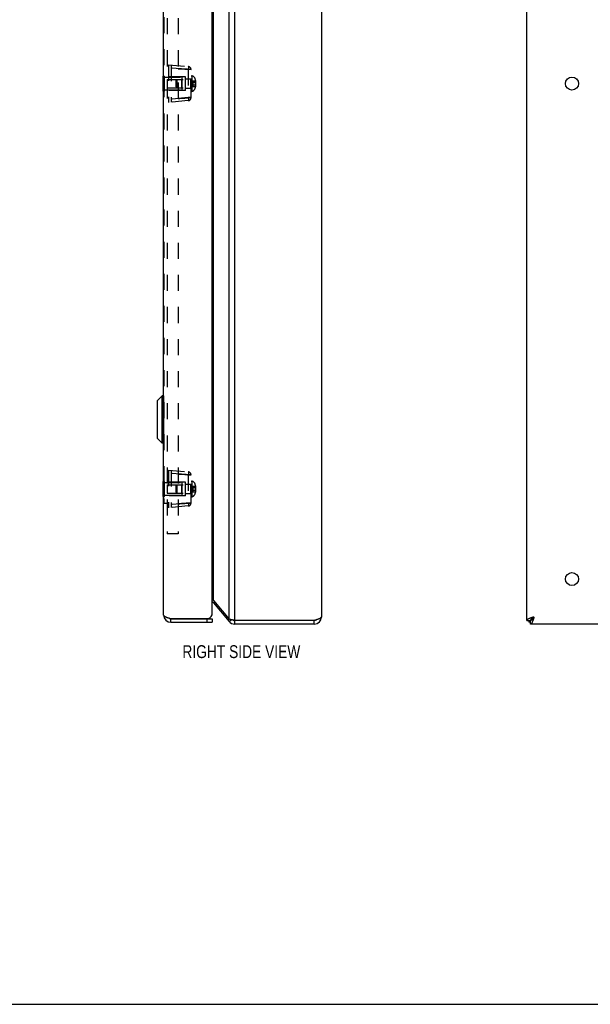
# Model space of a CAD drawing. Header units: inches. Extents: x 0 to 48.6, y 0 to 31.4.
# Tile 8 of 11: x 22.8 to 32.3, y 0 to 16.4. Entities that reach past the tile are written whole.
import ezdxf

# ---------------------------------------------------------------- set-up
doc = ezdxf.new("R2010")
doc.units = ezdxf.units.IN
doc.header["$LTSCALE"] = 2.671429
doc.header["$MEASUREMENT"] = 0
doc.linetypes.add('HIDDEN', pattern=[0.2, 0.1, -0.1])
doc.layers.get('0').update_dxf_attribs({"linetype": 'CONTINUOUS'})
for name, color, linetype in [('02___PRT_ALL_AXES', 7, 'CONTINUOUS'), ('06___PRT_ALL_SURFS', 7, 'CONTINUOUS'), ('DEFAULT_2', 8, 'HIDDEN'), ('DIMENSIONS', 7, 'CONTINUOUS')]:
    doc.layers.add(name, color=color, linetype=linetype)
doc.styles.get("Standard").update_dxf_attribs({"font": 'txt', "width": 0.8})

msp = doc.modelspace()

# ---------------------------------------------------------------- linework, layer by layer
at = {"color": 3, "linetype": 'Continuous'}
for p, q in [((26.3491, 6.3918), (26.3491, 24.2718)), ((31.2099, 6.3918), (31.2099, 24.2718)), ((25.1671, 6.4818), (25.1671, 24.1818)), ((25.9771, 6.5118), (25.9771, 24.1518)), ((26.2572, 6.4133), (26.2572, 24.2504)), ((27.7932, 24.2118), (27.7932, 6.4518)), ((25.9942, 6.7266), (25.9942, 23.937)), ((25.9942, 6.7266), (26.2572, 6.4133)), ((25.9942, 6.6881), (26.2572, 6.3747)), ((25.2714, 6.4268), (25.9167, 6.4268)), ((25.2871, 6.3618), (25.9771, 6.3618)), ((27.6732, 6.3918), (26.3491, 6.3918)), ((27.6732, 6.3318), (26.3491, 6.3318)), ((31.2699, 6.3618), (31.2399, 6.3618)), ((45.1499, 6.3318), (31.2699, 6.3318))]:
    msp.add_line(p, q, dxfattribs=at)
at = {"color": 7, "linetype": 'Continuous'}
for p, q in [((25.0601, 10.0427), (25.0601, 9.4309)), ((25.1453, 10.1309), (25.0622, 10.0478)), ((25.0622, 10.0478), (25.0622, 9.4259)), ((25.164, 10.1309), (25.1453, 10.1309)), ((25.1453, 9.3428), (25.1453, 10.1309)), ((25.164, 10.1309), (25.164, 9.3428)), ((25.1453, 9.3428), (25.0622, 9.4259)), ((25.164, 9.3428), (25.1453, 9.3428)), ((25.9942, 6.6881), (26.0132, 6.704)), ((25.2871, 6.4218), (25.9771, 6.4218)), ((25.2871, 6.3618), (25.2871, 6.4218)), ((25.8871, 6.4218), (25.8871, 6.3618)), ((25.9771, 6.4218), (25.9771, 6.3618)), ((26.2572, 6.3747), (26.2921, 6.404)), ((31.3299, 6.4518), (31.2914, 6.4133)), ((31.2914, 6.4133), (31.2914, 6.4251)), ((31.3033, 6.4133), (31.2914, 6.4133)), ((26.3491, 6.3318), (26.3491, 6.3918)), ((27.6732, 6.3318), (27.6732, 6.3918)), ((31.2099, 6.3918), (31.2699, 6.3918)), ((31.2399, 6.3918), (31.2399, 6.3618)), ((31.2699, 6.3318), (31.2699, 6.3918)), ((0, 0), (48.5714, 0))]:
    msp.add_line(p, q, dxfattribs=at)
at = {"color": 3, "linetype": 'Continuous'}
for points in [[(25.9771, 6.7449), (25.9775, 6.7445), (25.9813, 6.7409), (25.9848, 6.7373), (25.9882, 6.7338), (25.9913, 6.7302), (25.9942, 6.7266)], [(25.1671, 6.4818), (25.1673, 6.4797), (25.1678, 6.4776), (25.1688, 6.4755), (25.17, 6.4734), (25.1717, 6.4712), (25.1737, 6.4691), (25.176, 6.467), (25.1787, 6.4649), (25.1817, 6.4628), (25.185, 6.4607), (25.1887, 6.4586), (25.1926, 6.4564), (25.1969, 6.4543), (25.2014, 6.4522), (25.2062, 6.4501), (25.2112, 6.448), (25.2165, 6.4459), (25.222, 6.4437), (25.2276, 6.4416), (25.2335, 6.4395), (25.2395, 6.4374), (25.2457, 6.4353), (25.252, 6.4332)], [(25.252, 6.4332), (25.2584, 6.4311), (25.2649, 6.4289), (25.2714, 6.4268)], [(26.3491, 6.3918), (26.3361, 6.3945), (26.3296, 6.3958), (26.3231, 6.3972), (26.3168, 6.3985), (26.3105, 6.3999), (26.3044, 6.4012), (26.2984, 6.4025), (26.2925, 6.4039), (26.2869, 6.4052), (26.2814, 6.4066), (26.2761, 6.4079), (26.271, 6.4092), (26.2661, 6.4106), (26.2615, 6.4119), (26.2572, 6.4133)], [(27.7932, 6.4518), (27.7929, 6.4495), (27.7923, 6.4472), (27.7912, 6.4449), (27.7897, 6.4426), (27.7877, 6.4403), (27.7854, 6.438), (27.7826, 6.4357), (27.7794, 6.4334), (27.7758, 6.4311), (27.7719, 6.4287), (27.7676, 6.4264), (27.763, 6.4241), (27.758, 6.4218), (27.7527, 6.4195), (27.7472, 6.4172), (27.7413, 6.4149), (27.7352, 6.4126), (27.7289, 6.4103), (27.7224, 6.408), (27.7157, 6.4057), (27.7089, 6.4034), (27.7019, 6.4011), (27.6948, 6.3987), (27.6876, 6.3964), (27.6804, 6.3941), (27.6732, 6.3918)], [(31.3299, 6.4518), (31.3227, 6.4495), (31.3155, 6.4472), (31.3083, 6.4449), (31.3012, 6.4426), (31.2942, 6.4403), (31.2874, 6.438), (31.2807, 6.4357), (31.2742, 6.4334), (31.2679, 6.4311), (31.2618, 6.4287), (31.2559, 6.4264), (31.2504, 6.4241), (31.2451, 6.4218), (31.2401, 6.4195), (31.2355, 6.4172), (31.2312, 6.4149), (31.2272, 6.4126), (31.2237, 6.4103), (31.2205, 6.408), (31.2177, 6.4057), (31.2154, 6.4034), (31.2134, 6.4011), (31.2119, 6.3987), (31.2108, 6.3964), (31.2102, 6.3941), (31.2099, 6.3918)], [(31.3299, 6.4518), (31.3276, 6.4446), (31.3253, 6.4374), (31.323, 6.4302), (31.3207, 6.4231), (31.3184, 6.4161), (31.3161, 6.4093), (31.3138, 6.4026), (31.3115, 6.396), (31.3092, 6.3897), (31.3069, 6.3837), (31.3045, 6.3778), (31.3022, 6.3722), (31.2999, 6.367), (31.2976, 6.362), (31.2953, 6.3574), (31.293, 6.3531), (31.2907, 6.3491), (31.2884, 6.3456), (31.2861, 6.3424), (31.2838, 6.3396), (31.2815, 6.3373), (31.2792, 6.3353), (31.2769, 6.3338), (31.2745, 6.3327), (31.2722, 6.332), (31.2699, 6.3318)]]:
    msp.add_lwpolyline(points, dxfattribs=at)
at = {"color": 7, "linetype": 'Continuous'}
for points in [[(31.3299, 6.4518), (31.3269, 6.4471), (31.3239, 6.4425), (31.3209, 6.4378), (31.3179, 6.4333), (31.3149, 6.4288), (31.3119, 6.4246), (31.3089, 6.4205), (31.306, 6.4166), (31.3029, 6.4129), (31.2999, 6.4094), (31.2969, 6.4062), (31.2939, 6.4033), (31.2909, 6.4007), (31.2879, 6.3984), (31.2849, 6.3964), (31.2819, 6.3948), (31.2789, 6.3935), (31.2759, 6.3926), (31.2729, 6.392), (31.2699, 6.3918)], [(31.3299, 6.4518), (31.3252, 6.4488), (31.3206, 6.4458), (31.3159, 6.4428), (31.3114, 6.4398), (31.307, 6.4368), (31.3027, 6.4338), (31.2986, 6.4308), (31.2947, 6.4278), (31.291, 6.4248), (31.2875, 6.4218), (31.2843, 6.4188), (31.2814, 6.4158), (31.2788, 6.4128), (31.2765, 6.4098), (31.2745, 6.4068), (31.2729, 6.4038), (31.2716, 6.4008), (31.2707, 6.3978), (31.2701, 6.3948), (31.2699, 6.3918)], [(31.2699, 6.3918), (31.2717, 6.392), (31.2735, 6.3925), (31.2753, 6.3932), (31.2771, 6.3943), (31.2789, 6.3957), (31.2807, 6.3974), (31.2824, 6.3994), (31.2842, 6.4017), (31.286, 6.4042), (31.2878, 6.407), (31.2896, 6.41), (31.2914, 6.4133)], [(31.2699, 6.3918), (31.2701, 6.3936), (31.2706, 6.3954), (31.2714, 6.3972), (31.2725, 6.399), (31.2739, 6.4008), (31.2756, 6.4025), (31.2775, 6.4043), (31.2798, 6.4061), (31.2823, 6.4079), (31.2851, 6.4097), (31.2881, 6.4115), (31.2914, 6.4133)]]:
    msp.add_lwpolyline(points, dxfattribs=at)
for centre, radius, start, end in [((25.0672, 10.0427), 0.0071, 135.00001, 180.00002), ((25.164, 10.1278), 0.00305, 359.99998, 90), ((25.0672, 9.4309), 0.0071, 179.99998, 224.99999), ((25.164, 9.3458), 0.00305, 270, 0.00002), ((25.2871, 6.4818), 0.06, 234.26735, 270), ((26.3491, 6.4518), 0.06, 246.89557, 270), ((27.6732, 6.4518), 0.06, 270, 305.78573)]:
    msp.add_arc(centre, radius, start, end, dxfattribs=at)
at = {"color": 3, "linetype": 'Continuous'}
for centre, radius, start, end in [((25.9483, 6.6495), 0.06, 40, 61.2883), ((25.2871, 6.4818), 0.12, 180, 270), ((25.8871, 6.5118), 0.09, 289.18814, 360), ((27.6732, 6.4518), 0.12, 270, 360), ((26.3491, 6.4518), 0.12, 220, 270)]:
    msp.add_arc(centre, radius, start, end, dxfattribs=at)
at = {"layer": '02___PRT_ALL_AXES', "color": 3, "linetype": 'Continuous'}
for centre in [(31.9599, 15.3318), (31.9599, 7.0818)]:
    msp.add_circle(centre, 0.109, dxfattribs=at)
at = {"layer": '06___PRT_ALL_SURFS', "color": 7, "linetype": 'Continuous'}
for p, q in [((25.1621, 15.2068), (25.1621, 15.4568)), ((25.1621, 15.4568), (25.1671, 15.4568)), ((25.1621, 15.3318), (25.1671, 15.3318)), ((25.1621, 15.2068), (25.1671, 15.2068)), ((25.1621, 8.7068), (25.1671, 8.7068)), ((25.1621, 8.4568), (25.1621, 8.7068)), ((25.1621, 8.5818), (25.1671, 8.5818)), ((25.1621, 8.4568), (25.1671, 8.4568))]:
    msp.add_line(p, q, dxfattribs=at)
at = {"layer": '06___PRT_ALL_SURFS', "color": 8, "linetype": 'HIDDEN'}
for p, q in [((25.1671, 15.4568), (25.1831, 15.4568)), ((25.1831, 15.2068), (25.1831, 15.4568)), ((25.1671, 15.3318), (25.1831, 15.3318)), ((25.1671, 15.2068), (25.1831, 15.2068)), ((25.1671, 8.7068), (25.1831, 8.7068)), ((25.1831, 8.4568), (25.1831, 8.7068)), ((25.1671, 8.5818), (25.1831, 8.5818)), ((25.1671, 8.4568), (25.1831, 8.4568))]:
    msp.add_line(p, q, dxfattribs=at)
at = {"layer": 'DEFAULT_2', "color": 8, "linetype": 'HIDDEN'}
for p, q in [((25.2271, 22.8318), (25.2271, 7.8318)), ((25.4081, 22.8318), (25.4081, 7.8318)), ((25.1721, 22.3162), (25.1721, 8.3474)), ((25.2481, 15.6443), (25.2481, 15.0193)), ((25.2481, 15.6443), (25.5775, 15.6155)), ((25.5775, 15.5657), (25.2481, 15.5945)), ((25.2901, 15.6406), (25.2901, 15.023)), ((25.578, 15.615), (25.5775, 15.6155)), ((25.1831, 15.4378), (25.4746, 15.4378)), ((25.5291, 15.4443), (25.2481, 15.4468)), ((25.4746, 15.2258), (25.4746, 15.4378)), ((25.5291, 15.2193), (25.5291, 15.4443)), ((25.5645, 15.5696), (25.6231, 15.5657)), ((25.5775, 15.5657), (25.5775, 15.0979)), ((25.6231, 15.5657), (25.5775, 15.5657)), ((25.6231, 15.5657), (25.5962, 15.5675)), ((25.6231, 15.0979), (25.6231, 15.5657)), ((25.6231, 15.4628), (25.6381, 15.4628)), ((25.6381, 15.4628), (25.6381, 15.2008)), ((25.2246, 15.4008), (25.2246, 15.2628)), ((25.2246, 15.4008), (25.6131, 15.4008)), ((25.2246, 15.2628), (25.6131, 15.2628)), ((25.3731, 15.387), (25.3869, 15.4008)), ((25.3731, 15.2766), (25.3731, 15.387)), ((25.3731, 15.2766), (25.3869, 15.2628)), ((25.3869, 15.4008), (25.3869, 15.2628)), ((25.4646, 15.4008), (25.4746, 15.4108)), ((25.4646, 15.4008), (25.4646, 15.2628)), ((25.4646, 15.2628), (25.4746, 15.2528)), ((25.5291, 15.4098), (25.6231, 15.4098)), ((25.5291, 15.2538), (25.6231, 15.2538)), ((25.6131, 15.4008), (25.6131, 15.2628)), ((25.6521, 15.3775), (25.6521, 15.2862)), ((25.6521, 15.3775), (25.6937, 15.3775)), ((25.6521, 15.3547), (25.6937, 15.3547)), ((25.6521, 15.309), (25.6937, 15.309)), ((25.6521, 15.2862), (25.6937, 15.2862)), ((25.6937, 15.3775), (25.6937, 15.2862)), ((25.6938, 15.309), (25.6937, 15.309)), ((25.6942, 15.309), (25.6941, 15.309)), ((25.6943, 15.3089), (25.6942, 15.309)), ((25.6949, 15.3088), (25.6948, 15.3088)), ((25.695, 15.3088), (25.6949, 15.3088)), ((25.6952, 15.3087), (25.6951, 15.3087)), ((25.6957, 15.3084), (25.6956, 15.3085)), ((25.6958, 15.3083), (25.6957, 15.3084)), ((25.696, 15.308), (25.6959, 15.3081)), ((25.6961, 15.3079), (25.696, 15.3079)), ((25.6961, 15.3832), (25.6961, 15.2804)), ((25.6961, 15.3078), (25.6961, 15.3079)), ((25.1831, 15.2258), (25.4746, 15.2258)), ((25.5291, 15.2193), (25.2481, 15.2169)), ((25.5775, 15.0979), (25.2481, 15.0691)), ((25.4362, 15.0857), (25.4081, 15.0838)), ((25.5645, 15.0941), (25.6231, 15.0979)), ((25.6231, 15.0979), (25.5775, 15.0979)), ((25.6231, 15.0979), (25.5962, 15.0962)), ((25.6231, 15.2008), (25.6381, 15.2008)), ((25.5775, 15.0481), (25.2481, 15.0193)), ((25.2481, 8.8943), (25.5775, 8.8655)), ((25.2481, 8.8943), (25.2481, 8.2693)), ((25.2901, 8.8906), (25.2901, 8.273)), ((25.578, 8.865), (25.5775, 8.8655)), ((25.5775, 8.8157), (25.2481, 8.8445)), ((25.5291, 8.6943), (25.2481, 8.6968)), ((25.5291, 8.4693), (25.5291, 8.6943)), ((25.5645, 8.8196), (25.6231, 8.8157)), ((25.6231, 8.8157), (25.5775, 8.8157)), ((25.5775, 8.8157), (25.5775, 8.3479)), ((25.6231, 8.8157), (25.5962, 8.8175)), ((25.6231, 8.3479), (25.6231, 8.8157)), ((25.6231, 8.7128), (25.6381, 8.7128)), ((25.6381, 8.7128), (25.6381, 8.4508)), ((25.1831, 8.6878), (25.4746, 8.6878)), ((25.2246, 8.6508), (25.6131, 8.6508)), ((25.2246, 8.6508), (25.2246, 8.5128)), ((25.3731, 8.637), (25.3869, 8.6508)), ((25.3731, 8.5266), (25.3731, 8.637)), ((25.3731, 8.5266), (25.3869, 8.5128)), ((25.3869, 8.6508), (25.3869, 8.5128)), ((25.4646, 8.6508), (25.4746, 8.6608)), ((25.4646, 8.6508), (25.4646, 8.5128)), ((25.4746, 8.4758), (25.4746, 8.6878)), ((25.5291, 8.6598), (25.6231, 8.6598)), ((25.6131, 8.6508), (25.6131, 8.5128)), ((25.6521, 8.6275), (25.6937, 8.6275)), ((25.6521, 8.6275), (25.6521, 8.5362)), ((25.6521, 8.6047), (25.6937, 8.6047)), ((25.6521, 8.559), (25.6937, 8.559)), ((25.6521, 8.5362), (25.6937, 8.5362)), ((25.6937, 8.6275), (25.6937, 8.5362)), ((25.6938, 8.559), (25.6937, 8.559)), ((25.6942, 8.559), (25.6941, 8.559)), ((25.6943, 8.5589), (25.6942, 8.559)), ((25.6947, 8.5589), (25.6946, 8.5589)), ((25.6952, 8.5587), (25.6951, 8.5587)), ((25.6957, 8.5584), (25.6956, 8.5585)), ((25.6958, 8.5583), (25.6957, 8.5584)), ((25.6961, 8.6332), (25.6961, 8.5304)), ((25.6961, 8.5576), (25.6961, 8.5577)), ((25.1831, 8.4758), (25.4746, 8.4758)), ((25.2246, 8.5128), (25.6131, 8.5128)), ((25.5291, 8.4693), (25.2481, 8.4669)), ((25.4646, 8.5128), (25.4746, 8.5028)), ((25.5291, 8.5038), (25.6231, 8.5038)), ((25.6231, 8.4508), (25.6381, 8.4508)), ((25.1721, 8.3474), (25.2271, 8.3474)), ((25.5775, 8.3479), (25.2481, 8.3191)), ((25.5775, 8.2981), (25.2481, 8.2693)), ((25.4362, 8.3357), (25.4081, 8.3338)), ((25.5645, 8.3441), (25.6231, 8.3479)), ((25.6231, 8.3479), (25.5775, 8.3479)), ((25.6231, 8.3479), (25.5962, 8.3462)), ((25.4081, 7.8318), (25.2271, 7.8318))]:
    msp.add_line(p, q, dxfattribs=at)
for points in [[(25.4081, 15.5798), (25.4353, 15.578), (25.463, 15.5762)], [(25.5645, 15.5695), (25.543, 15.571), (25.5189, 15.5725), (25.4924, 15.5743), (25.4644, 15.5761), (25.4362, 15.5779), (25.4081, 15.5798)], [(25.5792, 15.6008), (25.5792, 15.5959), (25.579, 15.5905), (25.5788, 15.5847), (25.5784, 15.5785), (25.578, 15.5722), (25.5775, 15.5657)], [(25.578, 15.615), (25.5784, 15.6137), (25.5788, 15.6116), (25.579, 15.6087), (25.5792, 15.6051), (25.5792, 15.6008)], [(25.6223, 15.5658), (25.6223, 15.5677), (25.6198, 15.5814), (25.6133, 15.5944), (25.6096, 15.5992)], [(25.463, 15.5762), (25.5176, 15.5726), (25.5423, 15.571), (25.5645, 15.5696)], [(25.5962, 15.5675), (25.5817, 15.5684), (25.5645, 15.5695)], [(25.6521, 15.3775), (25.6511, 15.375), (25.6503, 15.3724), (25.6494, 15.3699), (25.6486, 15.3673), (25.6479, 15.3648), (25.6472, 15.3623), (25.6466, 15.3597), (25.646, 15.3572), (25.6455, 15.3547), (25.645, 15.3521), (25.6446, 15.3496), (25.6443, 15.347), (25.644, 15.3445), (25.6437, 15.342), (25.6435, 15.3394), (25.6434, 15.3369), (25.6433, 15.3344), (25.6433, 15.3318)], [(25.6521, 15.3547), (25.6511, 15.3534), (25.6503, 15.3521), (25.6494, 15.3509), (25.6486, 15.3496), (25.6479, 15.3483), (25.6472, 15.347), (25.6466, 15.3458), (25.646, 15.3445), (25.6455, 15.3432), (25.645, 15.342), (25.6446, 15.3407), (25.6443, 15.3394), (25.644, 15.3382), (25.6437, 15.3369), (25.6435, 15.3356), (25.6434, 15.3344), (25.6433, 15.3331), (25.6433, 15.3318)], [(25.6521, 15.309), (25.6511, 15.3103), (25.6503, 15.3115), (25.6494, 15.3128), (25.6486, 15.3141), (25.6479, 15.3153), (25.6472, 15.3166), (25.6466, 15.3179), (25.646, 15.3191), (25.6455, 15.3204), (25.645, 15.3217), (25.6446, 15.3229), (25.6443, 15.3242), (25.644, 15.3255), (25.6437, 15.3267), (25.6435, 15.328), (25.6434, 15.3293), (25.6433, 15.3306), (25.6433, 15.3318)], [(25.6521, 15.2862), (25.6511, 15.2887), (25.6503, 15.2912), (25.6494, 15.2938), (25.6486, 15.2963), (25.6479, 15.2988), (25.6472, 15.3014), (25.6466, 15.3039), (25.646, 15.3065), (25.6455, 15.309), (25.645, 15.3115), (25.6446, 15.3141), (25.6443, 15.3166), (25.644, 15.3191), (25.6437, 15.3217), (25.6435, 15.3242), (25.6434, 15.3267), (25.6433, 15.3293), (25.6433, 15.3318)], [(25.6961, 15.3802), (25.6961, 15.3801), (25.6961, 15.3799), (25.6961, 15.3797), (25.696, 15.3796), (25.696, 15.3794), (25.6959, 15.3793), (25.6959, 15.3791), (25.6958, 15.379), (25.6958, 15.3788), (25.6957, 15.3787), (25.6956, 15.3786), (25.6955, 15.3784), (25.6954, 15.3783), (25.6953, 15.3782), (25.6952, 15.3781), (25.6951, 15.378), (25.695, 15.3779), (25.6949, 15.3779), (25.6948, 15.3778), (25.6947, 15.3777), (25.6946, 15.3777), (25.6945, 15.3776), (25.6943, 15.3776), (25.6942, 15.3776), (25.6941, 15.3775), (25.694, 15.3775), (25.6938, 15.3775), (25.6937, 15.3775)], [(25.6961, 15.356), (25.6961, 15.3559), (25.6961, 15.3559), (25.6961, 15.3558), (25.696, 15.3557), (25.696, 15.3556), (25.6959, 15.3555), (25.6959, 15.3555), (25.6958, 15.3554), (25.6958, 15.3553), (25.6957, 15.3553), (25.6956, 15.3552), (25.6955, 15.3551), (25.6954, 15.3551), (25.6953, 15.355), (25.6952, 15.355), (25.6951, 15.3549), (25.695, 15.3549), (25.6949, 15.3548), (25.6948, 15.3548), (25.6947, 15.3548), (25.6946, 15.3547), (25.6945, 15.3547), (25.6943, 15.3547), (25.6942, 15.3547), (25.6941, 15.3547), (25.694, 15.3547), (25.6938, 15.3547), (25.6937, 15.3547)], [(25.6961, 15.2834), (25.6961, 15.2836), (25.6961, 15.2837), (25.6961, 15.2839), (25.696, 15.2841), (25.696, 15.2842), (25.6959, 15.2844), (25.6959, 15.2845), (25.6958, 15.2847), (25.6958, 15.2848), (25.6957, 15.285), (25.6956, 15.2851), (25.6955, 15.2852), (25.6954, 15.2853), (25.6953, 15.2854), (25.6952, 15.2855), (25.6951, 15.2856), (25.695, 15.2857), (25.6949, 15.2858), (25.6948, 15.2859), (25.6947, 15.2859), (25.6946, 15.286), (25.6945, 15.286), (25.6943, 15.2861), (25.6942, 15.2861), (25.6941, 15.2861), (25.694, 15.2861), (25.6938, 15.2862), (25.6937, 15.2862)], [(25.6941, 15.309), (25.694, 15.309), (25.6938, 15.309)], [(25.6947, 15.3089), (25.6946, 15.3089), (25.6945, 15.3089), (25.6943, 15.3089)], [(25.6948, 15.3088), (25.6947, 15.3089), (25.6946, 15.3089)], [(25.6954, 15.3086), (25.6953, 15.3086), (25.6952, 15.3087), (25.6951, 15.3087), (25.695, 15.3088)], [(25.6956, 15.3085), (25.6955, 15.3085), (25.6954, 15.3086), (25.6953, 15.3086)], [(25.6959, 15.3082), (25.6958, 15.3083), (25.6958, 15.3083)], [(25.696, 15.3079), (25.696, 15.308), (25.6959, 15.3081), (25.6959, 15.3082)], [(25.6961, 15.3076), (25.6961, 15.3077), (25.6961, 15.3078)], [(25.4081, 15.0838), (25.4353, 15.0856), (25.4644, 15.0875)], [(25.463, 15.0874), (25.4908, 15.0893), (25.5176, 15.091), (25.5423, 15.0926), (25.5645, 15.0941)], [(25.5645, 15.0941), (25.543, 15.0927), (25.5189, 15.0911), (25.4924, 15.0894), (25.4644, 15.0875)], [(25.5962, 15.0962), (25.5817, 15.0952), (25.5645, 15.0941)], [(25.5775, 15.0979), (25.578, 15.0915), (25.5784, 15.0851), (25.5788, 15.079), (25.579, 15.0732), (25.5792, 15.0678), (25.5792, 15.0629)], [(25.6096, 15.0645), (25.6133, 15.0692), (25.6198, 15.0822), (25.6223, 15.096), (25.6223, 15.0979)], [(25.5792, 15.0629), (25.5792, 15.0586), (25.579, 15.0549), (25.5788, 15.052), (25.5784, 15.0499), (25.578, 15.0486), (25.5775, 15.0481)], [(25.578, 8.865), (25.5784, 8.8637), (25.5788, 8.8616), (25.579, 8.8587), (25.5792, 8.8551), (25.5792, 8.8508)], [(25.4081, 8.8298), (25.4353, 8.828), (25.463, 8.8262)], [(25.5645, 8.8195), (25.543, 8.821), (25.5189, 8.8225), (25.4924, 8.8243), (25.4644, 8.8261), (25.4362, 8.8279), (25.4081, 8.8298)], [(25.463, 8.8262), (25.5176, 8.8226), (25.5423, 8.821), (25.5645, 8.8196)], [(25.5962, 8.8175), (25.5817, 8.8184), (25.5645, 8.8195)], [(25.5792, 8.8508), (25.5792, 8.8459), (25.579, 8.8405), (25.5788, 8.8347), (25.5784, 8.8285), (25.578, 8.8222), (25.5775, 8.8157)], [(25.6223, 8.8158), (25.6223, 8.8177), (25.6198, 8.8314), (25.6133, 8.8444), (25.6096, 8.8492)], [(25.6521, 8.6275), (25.6511, 8.625), (25.6503, 8.6224), (25.6494, 8.6199), (25.6486, 8.6173), (25.6479, 8.6148), (25.6472, 8.6123), (25.6466, 8.6097), (25.646, 8.6072), (25.6455, 8.6047), (25.645, 8.6021), (25.6446, 8.5996), (25.6443, 8.597), (25.644, 8.5945), (25.6437, 8.592), (25.6435, 8.5894), (25.6434, 8.5869), (25.6433, 8.5844), (25.6433, 8.5818)], [(25.6521, 8.6047), (25.6511, 8.6034), (25.6503, 8.6021), (25.6494, 8.6009), (25.6486, 8.5996), (25.6479, 8.5983), (25.6472, 8.597), (25.6466, 8.5958), (25.646, 8.5945), (25.6455, 8.5932), (25.645, 8.592), (25.6446, 8.5907), (25.6443, 8.5894), (25.644, 8.5882), (25.6437, 8.5869), (25.6435, 8.5856), (25.6434, 8.5844), (25.6433, 8.5831), (25.6433, 8.5818)], [(25.6521, 8.559), (25.6511, 8.5603), (25.6503, 8.5615), (25.6494, 8.5628), (25.6486, 8.5641), (25.6479, 8.5653), (25.6472, 8.5666), (25.6466, 8.5679), (25.646, 8.5691), (25.6455, 8.5704), (25.645, 8.5717), (25.6446, 8.5729), (25.6443, 8.5742), (25.644, 8.5755), (25.6437, 8.5767), (25.6435, 8.578), (25.6434, 8.5793), (25.6433, 8.5806), (25.6433, 8.5818)], [(25.6521, 8.5362), (25.6511, 8.5387), (25.6503, 8.5412), (25.6494, 8.5438), (25.6486, 8.5463), (25.6479, 8.5488), (25.6472, 8.5514), (25.6466, 8.5539), (25.646, 8.5565), (25.6455, 8.559), (25.645, 8.5615), (25.6446, 8.5641), (25.6443, 8.5666), (25.644, 8.5691), (25.6437, 8.5717), (25.6435, 8.5742), (25.6434, 8.5767), (25.6433, 8.5793), (25.6433, 8.5818)], [(25.6961, 8.6302), (25.6961, 8.6301), (25.6961, 8.6299), (25.6961, 8.6297), (25.696, 8.6296), (25.696, 8.6294), (25.6959, 8.6293), (25.6959, 8.6291), (25.6958, 8.629), (25.6958, 8.6288), (25.6957, 8.6287), (25.6956, 8.6286), (25.6955, 8.6284), (25.6954, 8.6283), (25.6953, 8.6282), (25.6952, 8.6281), (25.6951, 8.628), (25.695, 8.6279), (25.6949, 8.6279), (25.6948, 8.6278), (25.6947, 8.6277), (25.6946, 8.6277), (25.6945, 8.6276), (25.6943, 8.6276), (25.6942, 8.6276), (25.6941, 8.6275), (25.694, 8.6275), (25.6938, 8.6275), (25.6937, 8.6275)], [(25.6961, 8.606), (25.6961, 8.6059), (25.6961, 8.6059), (25.6961, 8.6058), (25.696, 8.6057), (25.696, 8.6056), (25.6959, 8.6055), (25.6959, 8.6055), (25.6958, 8.6054), (25.6958, 8.6053), (25.6957, 8.6053), (25.6956, 8.6052), (25.6955, 8.6051), (25.6954, 8.6051), (25.6953, 8.605), (25.6952, 8.605), (25.6951, 8.6049), (25.695, 8.6049), (25.6949, 8.6048), (25.6948, 8.6048), (25.6947, 8.6048), (25.6946, 8.6047), (25.6945, 8.6047), (25.6943, 8.6047), (25.6942, 8.6047), (25.6941, 8.6047), (25.694, 8.6047), (25.6938, 8.6047), (25.6937, 8.6047)], [(25.6961, 8.5334), (25.6961, 8.5336), (25.6961, 8.5337), (25.6961, 8.5339), (25.696, 8.5341), (25.696, 8.5342), (25.6959, 8.5344), (25.6959, 8.5345), (25.6958, 8.5347), (25.6958, 8.5348), (25.6957, 8.535), (25.6956, 8.5351), (25.6955, 8.5352), (25.6954, 8.5353), (25.6953, 8.5354), (25.6952, 8.5355), (25.6951, 8.5356), (25.695, 8.5357), (25.6949, 8.5358), (25.6948, 8.5359), (25.6947, 8.5359), (25.6946, 8.536), (25.6945, 8.536), (25.6943, 8.5361), (25.6942, 8.5361), (25.6941, 8.5361), (25.694, 8.5361), (25.6938, 8.5362), (25.6937, 8.5362)], [(25.6941, 8.559), (25.694, 8.559), (25.6938, 8.559)], [(25.6948, 8.5588), (25.6947, 8.5589), (25.6946, 8.5589), (25.6945, 8.5589), (25.6943, 8.5589)], [(25.695, 8.5588), (25.6949, 8.5588), (25.6948, 8.5588)], [(25.6954, 8.5586), (25.6953, 8.5586), (25.6952, 8.5587), (25.6951, 8.5587), (25.695, 8.5588)], [(25.6956, 8.5585), (25.6955, 8.5585), (25.6954, 8.5586), (25.6953, 8.5586)], [(25.6961, 8.5578), (25.6961, 8.5579), (25.696, 8.5579), (25.696, 8.558), (25.6959, 8.5581), (25.6959, 8.5582), (25.6958, 8.5583)], [(25.6961, 8.5576), (25.6961, 8.5577), (25.6961, 8.5578), (25.6961, 8.5579), (25.696, 8.5579), (25.696, 8.558), (25.6959, 8.5581), (25.6959, 8.5582), (25.6958, 8.5583), (25.6958, 8.5583)], [(25.4081, 8.3338), (25.4353, 8.3356), (25.4644, 8.3375)], [(25.463, 8.3374), (25.4908, 8.3393), (25.5176, 8.341), (25.5423, 8.3426), (25.5645, 8.3441)], [(25.5645, 8.3441), (25.543, 8.3427), (25.5189, 8.3411), (25.4924, 8.3394), (25.4644, 8.3375)], [(25.5962, 8.3462), (25.5817, 8.3452), (25.5645, 8.3441)], [(25.5775, 8.3479), (25.578, 8.3415), (25.5784, 8.3351), (25.5788, 8.329), (25.579, 8.3232), (25.5792, 8.3178), (25.5792, 8.3129)], [(25.5792, 8.3129), (25.5792, 8.3086), (25.579, 8.3049), (25.5788, 8.302), (25.5784, 8.2999), (25.578, 8.2986), (25.5775, 8.2981)], [(25.6096, 8.3145), (25.6133, 8.3192), (25.6198, 8.3322), (25.6223, 8.346), (25.6223, 8.3479)]]:
    msp.add_lwpolyline(points, dxfattribs=at)
for centre, radius, start, end in [((25.5731, 15.5657), 0.05, 0, 85), ((25.6125, 15.3832), 0.0836, 0, 72.16768), ((25.6131, 15.4108), 0.01, 270, 360), ((25.6131, 15.2528), 0.01, 0, 90), ((25.6125, 15.2804), 0.0836, 287.83232, 360), ((25.5731, 15.0979), 0.05, 275, 360), ((25.5731, 8.8157), 0.05, 0, 85), ((25.6125, 8.6332), 0.0836, 0, 72.16768), ((25.6131, 8.6608), 0.01, 270, 360), ((25.6125, 8.5304), 0.0836, 287.83232, 360), ((25.6131, 8.5028), 0.01, 0, 90), ((25.5731, 8.3479), 0.05, 275, 360)]:
    msp.add_arc(centre, radius, start, end, dxfattribs=at)

# ---------------------------------------------------------------- texts
at = {"layer": 'DIMENSIONS', "color": 2, "linetype": 'Continuous', "insert": (26.4598, 5.9797), "char_height": 0.214286, "width": 2.571429, "attachment_point": 2, "line_spacing_factor": 0.9}
msp.add_mtext('RIGHT SIDE VIEW', dxfattribs=at)

doc.saveas('drawing.dxf')
